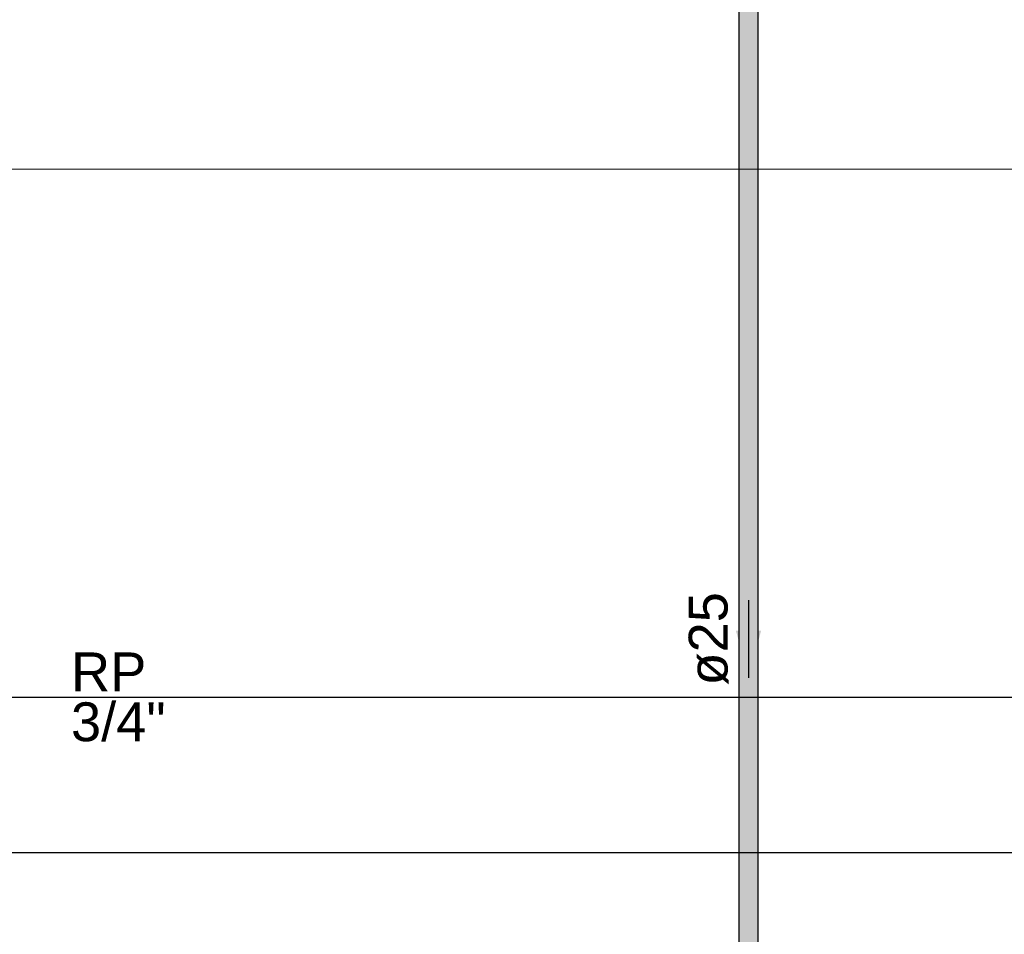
# Model space of a CAD drawing. Header units: millimetres. Extents: x -16331 to -10174, y -4135 to -3584.
# Tile 190 of 256: x -10308.07 to -10303, y -4017.63 to -4012.92. Entities that reach past the tile are written whole.
import ezdxf

# ---------------------------------------------------------------- set-up
doc = ezdxf.new("R2010")
doc.units = ezdxf.units.MM
for name, color, linetype in [('AF-Condutos', 4, 'Continuous'), ('AF-Sentido conduto', 7, 'Continuous'), ('AF-Textos conduto', 7, 'Continuous'), ('DI-Eixos', 7, 'Continuous'), ('Textos', 7, 'Continuous')]:
    doc.layers.add(name, color=color, linetype=linetype)
for name, color, linetype, lineweight in [('DI-Elementos externos em vista', 9, 'Continuous', 5), ('IFC-IfcWall-Contorno', 250, 'Continuous', 5), ('IFC-IfcWallStandardCase-Contorno', 250, 'Continuous', 5)]:
    doc.layers.add(name, color=color, linetype=linetype, lineweight=lineweight)
doc.styles.add('Arial', font='arial.ttf', dxfattribs={"height": 100})

msp = doc.modelspace()

# ---------------------------------------------------------------- hatches: boundary and pattern name
at = {"layer": 'AF-Condutos', "linetype": 'Continuous'}
msp.add_hatch(color=151, dxfattribs=at).paths.add_polyline_path([(-10304.2689, -4019.6801), (-10304.2667, -4019.6801), (-10304.2667, -4012.5841), (-10304.2689, -4012.5841), (-10304.2793, -4012.5841), (-10304.2961, -4012.5841), (-10304.3164, -4012.5841), (-10304.3368, -4012.5841), (-10304.3536, -4012.5841), (-10304.364, -4012.5841), (-10304.3662, -4012.5841), (-10304.3662, -4019.6801), (-10304.364, -4019.6801), (-10304.3536, -4019.6801), (-10304.3368, -4019.6801), (-10304.3164, -4019.6801), (-10304.2961, -4019.6801), (-10304.2793, -4019.6801)])
at = {"layer": 'AF-Sentido conduto', "linetype": 'Continuous'}
msp.add_hatch(color=140, dxfattribs=at).paths.add_polyline_path([(-10304.3164, -4016.31), (-10304.2517, -4016.0685), (-10304.3811, -4016.0685)])

# ---------------------------------------------------------------- linework, layer by layer
at = {"layer": 'AF-Condutos'}
for p, q in [((-10304.3662, -4012.5841), (-10304.3662, -4019.6801)), ((-10304.2667, -4019.6801), (-10304.2667, -4012.5841))]:
    msp.add_line(p, q, dxfattribs=at)
at = {"layer": 'AF-Sentido conduto'}
msp.add_lwpolyline([(-10304.3164, -4015.91), (-10304.3164, -4016.31)], dxfattribs=at)
at = {"layer": 'DI-Eixos'}
for p, q in [((-10313.8084, -4016.41), (-10293.4539, -4016.41)), ((-10313.8084, -4017.21), (-10293.4539, -4017.21))]:
    msp.add_line(p, q, dxfattribs=at)
at = {"layer": 'DI-Elementos externos em vista'}
for p, q in [((-10310.3564, -4013.6901), (-10300.0768, -4013.6901)), ((-10308.0227, -4013.6901), (-10308.69, -4013.6901)), ((-10307.7027, -4013.6901), (-10308.0227, -4013.6901)), ((-10305.2641, -4013.6901), (-10307.7027, -4013.6901)), ((-10304.7738, -4013.6901), (-10305.2641, -4013.6901)), ((-10301.1217, -4013.6901), (-10304.7738, -4013.6901))]:
    msp.add_line(p, q, dxfattribs=at)
at = {"layer": 'IFC-IfcWall-Contorno', "lineweight": 5}
for p, q in [((-10308.0227, -4013.6901), (-10308.69, -4013.6901)), ((-10307.7027, -4013.6901), (-10308.0227, -4013.6901)), ((-10305.2641, -4013.6901), (-10307.7027, -4013.6901)), ((-10304.7738, -4013.6901), (-10305.2641, -4013.6901)), ((-10301.1217, -4013.6901), (-10304.7738, -4013.6901))]:
    msp.add_line(p, q, dxfattribs=at)
at = {"layer": 'IFC-IfcWallStandardCase-Contorno', "lineweight": 5}
msp.add_line((-10310.3564, -4013.6901), (-10300.0768, -4013.6901), dxfattribs=at)

# ---------------------------------------------------------------- texts
at = {"layer": 'AF-Textos conduto', "insert": (-10304.4189, -4016.11), "char_height": 0.2, "width": 0.962805, "attachment_point": 8, "rotation": 90.0002, "line_spacing_factor": 0.6, "style": 'Arial'}
msp.add_mtext('ø25', dxfattribs=at)
at = {"layer": 'Textos', "char_height": 0.2, "attachment_point": 7, "line_spacing_factor": 0.6, "style": 'Arial'}
for s, insert, width in [('RP', (-10307.8055, -4016.38), 0.776524), ('3/4"', (-10307.8055, -4016.64), 0.975)]:
    msp.add_mtext(s, dxfattribs=dict(at, insert=insert, width=width))

doc.saveas('drawing.dxf')
